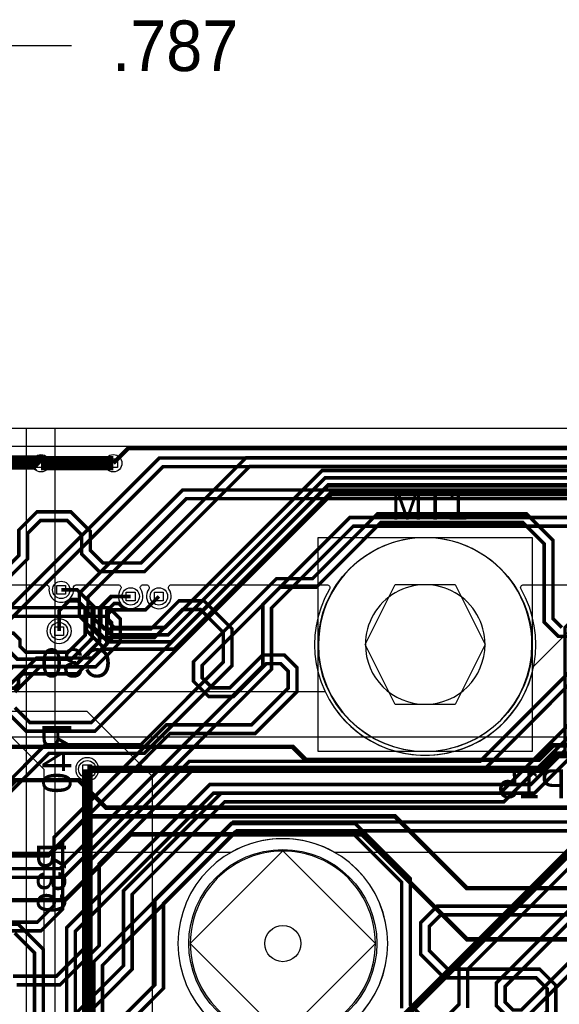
# Model space of a CAD drawing. Extents: x -9303 to 12731, y -3355 to 4522.
# Tile 38 of 51: x 1172 to 1918, y 2475 to 3836. Entities that reach past the tile are written whole.
import ezdxf

# ---------------------------------------------------------------- set-up
doc = ezdxf.new("R2010")
doc.units = 0
for name, color, linetype in [('BG_DESIGN_OUTLINE', 7, 'CONTINUOUS'), ('BG_DIMENSION', 2, 'CONTINUOUS'), ('BG_DXFIN', 231, 'CONTINUOUS'), ('BG_OUTLINE', 150, 'CONTINUOUS'), ('ET_BOTTOM', 1, 'CONTINUOUS'), ('ET_LY3', 103, 'CONTINUOUS'), ('ET_LY5', 7, 'CONTINUOUS'), ('ET_LY6', 7, 'CONTINUOUS'), ('ET_LY8', 213, 'CONTINUOUS'), ('ET_TOP', 5, 'CONTINUOUS'), ('MA_NCLEGEND-1-10', 231, 'CONTINUOUS'), ('PG_PLACE_BOUND_TOP', 200, 'CONTINUOUS'), ('PIN_BOTTOM', 7, 'CONTINUOUS'), ('PIN_LY2GND', 1, 'CONTINUOUS'), ('PIN_LY3', 110, 'CONTINUOUS'), ('PIN_LY4GND', 254, 'CONTINUOUS'), ('PIN_LY5', 7, 'CONTINUOUS'), ('PIN_LY6', 7, 'CONTINUOUS'), ('PIN_LY7PWR', 254, 'CONTINUOUS'), ('PIN_LY8', 110, 'CONTINUOUS'), ('PIN_LY9GND', 254, 'CONTINUOUS'), ('PIN_SOLDERMASK_BOTTOM', 1, 'CONTINUOUS'), ('PIN_SOLDERMASK_TOP', 5, 'CONTINUOUS'), ('PIN_TOP', 5, 'CONTINUOUS'), ('PKO_BOTTOM', 12, 'CONTINUOUS'), ('PKO_TOP', 254, 'CONTINUOUS'), ('RD_SILKSCREEN_BOTTOM', 12, 'CONTINUOUS'), ('RD_SILKSCREEN_TOP', 155, 'CONTINUOUS'), ('RKI_ALL', 2, 'CONTINUOUS'), ('RKO_ALL', 110, 'CONTINUOUS'), ('VC_BOTTOM', 254, 'CONTINUOUS'), ('VC_FILMMASKBOTTOM', 1, 'CONTINUOUS'), ('VC_LY2GND', 1, 'CONTINUOUS'), ('VC_LY3', 254, 'CONTINUOUS'), ('VC_LY4GND', 254, 'CONTINUOUS'), ('VC_LY5', 7, 'CONTINUOUS'), ('VC_LY6', 7, 'CONTINUOUS'), ('VC_LY7PWR', 254, 'CONTINUOUS'), ('VC_LY8', 254, 'CONTINUOUS'), ('VC_LY9GND', 254, 'CONTINUOUS'), ('VC_SOLDERMASK_BOTTOM', 1, 'CONTINUOUS'), ('VC_SOLDERMASK_TOP', 5, 'CONTINUOUS'), ('VC_TOP', 5, 'CONTINUOUS'), ('VKO_ALL', 110, 'CONTINUOUS')]:
    doc.layers.add(name, color=color, linetype=linetype)

# ---------------------------------------------------------------- blocks, each defined once
blk = doc.blocks.new('FIGURE_SQUARE')
blk.add_lwpolyline([(-0.5, -0.5), (-0.5, 0.5), (0.5, 0.5), (0.5, -0.5)], close=True)
blk = doc.blocks.new('FIGURE_DIAMOND')
blk.add_lwpolyline([(-0.5, 0), (0, 0.5), (0.5, 0), (0, -0.5)], close=True)
blk = doc.blocks.new('FIGURE_HEX')
blk.add_lwpolyline([(-0.5, 0), (-0.25, 0.5), (0.25, 0.5), (0.5, 0), (0.25, -0.5), (-0.25, -0.5)], close=True)

msp = doc.modelspace()

# ---------------------------------------------------------------- linework, layer by layer
at = {"layer": 'BG_DESIGN_OUTLINE'}
msp.add_lwpolyline([(0, 1907.83), (787.4, 3271.65), (4724.41, 3271.65), (4724.41, 0), (0, 0)], close=True, dxfattribs=at)
at = {"layer": 'BG_DIMENSION'}
for points in [[(1243, 3800), (787.4, 3800)], [(2528.74, 2844.49), (-1308.37, 2844.49)]]:
    msp.add_lwpolyline(points, dxfattribs=at)
at = {"layer": 'BG_DXFIN'}
msp.add_lwpolyline([(787.4, 3271.65), (4724.41, 3271.65)], dxfattribs=at)
for points in [[(1879.92, 2972.44, 1.000006), (1584.65, 2972.44, 0.999994), (1879.92, 2972.44)], [(1814.96, 2972.44, 1.000011), (1649.61, 2972.44, 0.999989), (1814.96, 2972.44)], [(1663.39, 2559.06, 1.000001), (1407.48, 2559.05, 0.999999), (1663.39, 2559.06)]]:
    msp.add_lwpolyline(points, format="xyb", dxfattribs=at)
at = {"layer": 'BG_OUTLINE'}
msp.add_lwpolyline([(0, 1907.83), (787.4, 3271.65), (4724.41, 3271.65), (4724.41, 0), (0, 0)], close=True, dxfattribs=at)
at = {"layer": 'ET_BOTTOM'}
for points, const_width in [([(3801, 3224), (3781.39, 3243.61), (1321.61, 3243.61), (1301, 3223)], 6), ([(1132, 3224), (1200, 3224), (1201, 3223)], 20), ([(1201, 3223), (1301, 3223)], 20), ([(1229, 3048), (1251, 3048), (1271.92, 3027.08), (1271.92, 2981.06), (1242.86, 2952), (1168.5, 2952), (1150, 2970.5)], 5), ([(1226, 2991), (1226, 3018.83), (1240.17, 3033), (1251.85, 3033), (1261.92, 3022.93), (1261.92, 2985.21), (1238.71, 2962), (1180, 2962), (1172, 2970), (1172, 2979.11), (1163.11, 2988), (1119, 2988), (1114, 2993), (1040, 2993), (1030, 3003), (1030, 3025)], 5), ([(1364, 3039), (1345.5, 3020.5), (1317.33, 3020.5), (1308.83, 3029), (1302.15, 3029), (1291.92, 3018.77), (1291.92, 2972.76), (1251.16, 2932), (1176, 2932), (1170, 2926), (1170, 2918), (1164, 2912), (1116, 2912), (1111.5, 2907.5), (1052.5, 2907.5), (1035, 2890)], 5), ([(1325, 3039), (1298, 3039), (1281.92, 3022.92), (1281.92, 2976.91), (1247.01, 2942), (1162.5, 2942), (1150, 2929.5)], 5), ([(2403.71, 2885.4), (2375, 2914.11), (2375, 2941.16), (2361.63, 2954.53), (2161.4, 2954.53), (2040, 2833.13), (1920.43, 2833.13), (1920.42, 2833.14), (1909.56, 2833.14), (1889.55, 2813.13), (1566.88, 2813.13), (1549.01, 2831), (1150, 2831)], 6.25), ([(1265, 2800), (1894.99, 2800), (1914.99, 2820), (2103.35, 2820), (2189.75, 2906.4), (2332.71, 2906.4), (2353.71, 2885.4)], 10), ([(2403.71, 2735.4), (2384.58, 2754.53), (2084.53, 2754.53), (2076.87, 2746.87), (1291.08, 2746.87), (1252.95, 2785), (1166, 2785), (1150, 2769)], 6.25), ([(1150, 2681), (1211, 2681), (1265, 2735), (1690.51, 2735), (1789.89, 2635.62), (2276.44, 2635.62), (2295.79, 2616.27), (2311.63, 2616.27), (2322.84, 2627.48), (2322.84, 2631.58), (2357.53, 2666.27), (2361.63, 2666.27), (2372.84, 2677.48), (2372.84, 2681.58), (2396.28, 2705.02), (2423.33, 2705.02), (2453.71, 2735.4)], 6.25), ([(1150, 2619), (1234, 2619), (1325, 2710), (1645, 2710), (1790, 2565), (2220, 2565), (2270, 2515), (2403.06, 2515), (2430, 2488.06), (2430, 2483.96), (2445.79, 2468.17), (2461.63, 2468.17), (2472.84, 2479.38), (2472.84, 2577.16), (2425, 2625), (2425, 2664.11), (2403.71, 2685.4)], 6.25)]:
    msp.add_lwpolyline(points, dxfattribs=dict(at, const_width=const_width))
at = {"layer": 'ET_LY3'}
for points, const_width in [([(3801, 3224), (3781.39, 3243.61), (1321.61, 3243.61), (1301, 3223)], 6), ([(1132, 3224), (1200, 3224), (1201, 3223)], 20), ([(2853.71, 3085.4), (2885.11, 3054), (2932.98, 3054), (2958, 3079.02), (2958, 3123), (2850.51, 3230.49), (1484.52, 3230.49), (1339.03, 3085), (1286.71, 3085), (1269.3, 3102.41), (1269.3, 3128.7), (1242.18, 3155.82), (1195.47, 3155.82), (1170.3, 3130.65), (1170.3, 3095.54), (1149.6, 3074.84)], 4.8), ([(1201, 3223), (1301, 3223)], 20), ([(2845.53, 3218.49), (1489.5, 3218.49), (1344.01, 3073), (1281.73, 3073), (1257.3, 3097.43), (1257.3, 3123.72), (1237.2, 3143.82), (1200.45, 3143.82), (1182.3, 3125.67), (1182.3, 3090.56), (1154.58, 3062.84)], 4.8), ([(2903.71, 3035.4), (2935.59, 3035.4), (2940.21, 3030.78), (2940.21, 3022.78), (2934.43, 3017), (2842, 3017), (2835, 3024), (2835, 3153), (2789.62, 3198.38), (2339.4, 3198.38), (2332.56, 3191.54), (1597.54, 3191.54), (1270.72, 2864.72), (1185.35, 2864.72), (1164.97, 2885.1)], 4.8), ([(3001.81, 3035.4), (2969.81, 3035.4), (2939.41, 3005), (2837.02, 3005), (2823, 3019.02), (2823, 3148.02), (2784.64, 3186.38), (2344.38, 3186.38), (2337.54, 3179.54), (1602.52, 3179.54), (1275.7, 2852.72), (1180.37, 2852.72), (1152.97, 2880.12)], 4.8), ([(1921.18, 2995.81), (1908.86, 3008.13), (1908.86, 3116.46), (1872.2, 3153.12), (1666.13, 3153.12), (1576.47, 3063.46), (1526.66, 3063.46), (1411.84, 2948.64), (1411.84, 2921.58), (1432.87, 2900.55), (1467.12, 2900.55), (1512.5, 2945.93), (1532.5, 2945.93), (1542.87, 2935.56), (1542.87, 2912.15), (1492.19, 2861.47), (1374.48, 2861.47), (1218.94, 2705.93), (1218.94, 2611.64), (1195.92, 2588.62), (1139.41, 2588.62)], 4.8), ([(1943.59, 2983.81), (1916.2, 2983.81), (1896.86, 3003.15), (1896.86, 3111.48), (1867.22, 3141.12), (1671.11, 3141.12), (1581.45, 3051.46), (1531.64, 3051.46), (1423.84, 2943.66), (1423.84, 2926.56), (1437.85, 2912.55), (1462.14, 2912.55), (1507.52, 2957.93), (1537.48, 2957.93), (1554.87, 2940.54), (1554.87, 2907.17), (1497.17, 2849.47), (1379.46, 2849.47), (1230.94, 2700.95), (1230.94, 2606.66), (1200.9, 2576.62), (1144.39, 2576.62)], 4.8), ([(2803.71, 2935.4), (2773.11, 2966), (2693.98, 2966), (2685, 2974.98), (2685, 3099), (2668, 3116), (2113, 3116), (1808, 2811), (1406.02, 2811), (1269.43, 2674.41), (1269.43, 2561.16), (1222.37, 2514.1), (1162.26, 2514.1)], 4.8), ([(2753.71, 2935.4), (2772.11, 2917), (2780, 2917), (2785, 2922), (2785, 2937.13), (2768.13, 2954), (2689, 2954), (2673, 2970), (2673, 3094.02), (2663.02, 3104), (2117.98, 3104), (1812.98, 2799), (1411, 2799), (1281.43, 2669.43), (1281.43, 2556.18), (1227.35, 2502.1), (1167.24, 2502.1)], 4.8), ([(2503.71, 3085.4), (2520.59, 3085.4), (2525.16, 3080.83), (2525.16, 3073.83), (2517.73, 3066.4), (2135.42, 3066.4), (1836.02, 2767), (1450, 2767), (1315.11, 2632.11), (1315.11, 2528.57), (1239.35, 2452.81), (1239.35, 2024.91), (1203.29, 1988.85), (1140.79, 1988.85)], 4.8), ([(2553.71, 3085.4), (2522.71, 3054.4), (2140.4, 3054.4), (1841, 2755), (1454.98, 2755), (1327.11, 2627.13), (1327.11, 2523.59), (1251.35, 2447.83), (1251.35, 2019.93), (1208.27, 1976.85), (1145.77, 1976.85)], 4.8), ([(2553.71, 3035.4), (2553.71, 3021.29), (2559, 3016), (2572, 3016), (2585, 3003), (2585, 2973), (2566, 2954), (2537, 2954), (2523, 2968), (2523, 2994), (2512, 3005), (2272.33, 3005), (1791.06, 2523.73), (1791.06, 2470.25)], 4.8), ([(1164.97, 2906.87), (1199.78, 2941.68), (1276.7, 2941.68), (1310.65, 2975.63), (1310.65, 3007.71), (1294.98, 3023.38), (1060, 3023.38)], 4.8), ([(1152.97, 2911.85), (1194.8, 2953.68), (1271.72, 2953.68), (1298.65, 2980.61), (1298.65, 3002.73), (1290, 3011.38), (1064.98, 3011.38)], 4.8), ([(2553.71, 2985.4), (2553.71, 2999.71), (2558, 3004), (2567.02, 3004), (2573, 2998.02), (2573, 2977.98), (2561.02, 2966), (2541.98, 2966), (2535, 2972.98), (2535, 2998.98), (2516.98, 3017), (2267.35, 3017), (1779.06, 2528.71), (1779.06, 2475.23), (1761.44, 2457.61)], 4.8), ([(2403.71, 2985.4), (2435, 2954.11), (2435, 2920), (2420, 2905), (2248.04, 2905), (1842.75, 2499.71), (1842.75, 2478.06), (1853.56, 2467.25), (1865.14, 2467.25), (2138.88, 2740.99), (2168.79, 2740.99), (2183.81, 2725.97), (2183.81, 2694.43), (1887.38, 2398), (1567.96, 2398), (1455.11, 2285.15), (1455.11, 2043.26), (1552.47, 1945.9), (1552.47, 1913.73), (1529.03, 1890.29), (1188.58, 1890.29), (1166.94, 1868.65)], 4.8), ([(2403.71, 2935.4), (2392, 2947.11), (2392, 2956.01), (2397.99, 2962), (2410.13, 2962), (2423, 2949.13), (2423, 2924.98), (2415.02, 2917), (2243.06, 2917), (1830.75, 2504.69), (1830.75, 2473.08), (1848.58, 2455.25)], 4.8), ([(1728.73, 2457.61), (1711.71, 2474.63), (1711.71, 2648.91), (1635.62, 2725), (1464.02, 2725), (1358.35, 2619.33), (1358.35, 2502.1), (1292.24, 2435.99)], 4.8), ([(1870.12, 2455.25), (2143.86, 2728.99), (2163.81, 2728.99), (2171.81, 2720.99), (2171.81, 2699.41), (1882.4, 2410)], 4.8), ([(1699.71, 2469.65), (1699.71, 2643.93), (1630.64, 2713), (1469, 2713), (1370.35, 2614.35), (1370.35, 2497.12), (1304.24, 2431.01)], 4.8)]:
    msp.add_lwpolyline(points, dxfattribs=dict(at, const_width=const_width))
at = {"layer": 'ET_LY5'}
for points, const_width in [([(3152.01, 3169.4), (3139.41, 3182), (3132.31, 3182), (3101.31, 3213), (1589.85, 3213), (1372.85, 2996), (1302.15, 2996), (1294, 3004.15), (1294, 3014.99), (1299.51, 3020.5), (1345.5, 3020.5), (1364, 3039)], 5), ([(3151.81, 2935.4), (3131.81, 2955.4), (3131.81, 3168.35), (3097.16, 3203), (1594, 3203), (1377, 2986), (1298, 2986), (1284, 3000), (1284, 3024.01), (1298.96, 3038.98), (1325, 3039)], 5), ([(3065, 3149), (3088, 3149), (3102, 3163), (3102, 3169.86), (3088.86, 3183), (1602.3, 3183), (1385.3, 2966), (1289.7, 2966), (1264, 2991.7), (1264, 3020.85), (1250.04, 3034.81), (1241.98, 3034.81), (1236.67, 3029.5), (1236.5, 3029.5), (1226, 3019), (1226, 2991)], 5), ([(3101.81, 2935.4), (3121.81, 2955.4), (3121.81, 3164.2), (3093.01, 3193), (1598.15, 3193), (1381.15, 2976), (1293.85, 2976), (1274, 2995.85), (1274, 3025), (1251, 3048), (1229, 3048)], 5), ([(265, 1815), (355, 1905), (355, 2260), (485, 2390), (1635, 2390), (1967.5, 2722.5), (2027.5, 2722.5), (2115, 2810), (2330, 2810), (2353.71, 2833.71), (2353.71, 2835.4)], 10)]:
    msp.add_lwpolyline(points, dxfattribs=dict(at, const_width=const_width))
at = {"layer": 'ET_LY6'}
for points in [[(1077.5, 2907.5), (1593.72, 2907.5, 0.721929), (1882.18, 2941.72), (1882.3, 2942.3), (2095, 3155)], [(1930, 2685), (1607.32, 2685, 0.265322), (1463.54, 2685), (1095, 2685)]]:
    msp.add_lwpolyline(points, format="xyb", dxfattribs=at)
msp.add_lwpolyline([(1281.02, 2800, 1), (1248.98, 2800, 1)], format="xyb", close=True, dxfattribs=at)
at = {"layer": 'ET_LY8'}
for points, const_width in [([(3801, 3224), (3781.39, 3243.61), (1321.61, 3243.61), (1301, 3223)], 6), ([(3101.81, 3035.4), (3132.21, 3005), (3167, 3005), (3183, 3021), (3183, 3181.42), (3134.09, 3230.33), (1364.78, 3230.33), (1086.45, 2952), (1050.02, 2952), (963, 2864.98), (963, 2828.55), (898.36, 2763.91), (898.36, 2105.34), (825.03, 2032.01), (756.03, 2032.01), (704.76, 1980.74), (704.76, 1861.71), (535.77, 1692.72), (535.77, 1100.77), (359.83, 924.83), (359.83, 558.19), (463.42, 454.6), (463.42, 216.15), (493.82, 185.75)], 4.8), ([(1132, 3224), (1200, 3224), (1201, 3223)], 20), ([(1201, 3223), (1301, 3223)], 20), ([(3151.81, 3035.4), (3151.81, 3061.2), (3145.01, 3068), (3133, 3068), (3124, 3059), (3124, 3030.19), (3137.19, 3017), (3162.02, 3017), (3171, 3025.98), (3171, 3176.44), (3129.11, 3218.33), (1369.76, 3218.33), (1091.43, 2940)], 4.8), ([(3051.81, 3085.4), (3068.61, 3085.4), (3072, 3082.01), (3072, 3072.57), (3066.43, 3067), (2985, 3067), (2929, 3123), (2881.98, 3123), (2806.55, 3198.43), (2343.45, 3198.43), (2331.02, 3186), (1396.92, 3186), (1254, 3043.08), (1254, 3011.61), (1283.83, 2981.78), (1357.75, 2981.78), (1396.74, 3020.77), (1421.47, 3020.77), (1453.05, 2989.19), (1453.05, 2948.04), (1339.02, 2834.01), (1207.16, 2834.01), (985.34, 2612.19)], 4.8), ([(3101.81, 3085.4), (3087.61, 3085.4), (3084, 3081.79), (3084, 3067.59), (3071.41, 3055), (2980.02, 3055), (2924.02, 3111), (2877, 3111), (2801.57, 3186.43), (2348.43, 3186.43), (2336, 3174), (1401.9, 3174), (1266, 3038.1), (1266, 3016.59), (1288.81, 2993.78), (1352.77, 2993.78), (1391.76, 3032.77), (1426.45, 3032.77), (1465.05, 2994.17), (1465.05, 2943.06), (1344, 2822.01), (1212.14, 2822.01), (997.34, 2607.21)], 4.8), ([(2753.71, 3135.4), (2723.11, 3166), (2380.02, 3166), (2362.02, 3148), (1627.91, 3148), (1507.74, 3027.83), (1507.74, 2943.1), (1227.39, 2662.75), (1099.16, 2662.75)], 4.8), ([(2703.71, 3135.4), (2715.11, 3124), (2725, 3124), (2730, 3129), (2730, 3142.13), (2718.13, 3154), (2385, 3154), (2367, 3136), (1632.89, 3136), (1519.74, 3022.85), (1519.74, 2938.12), (1232.37, 2650.75), (1104.14, 2650.75)], 4.8), ([(2703.71, 3085.4), (2672.11, 3117), (2301.02, 3117), (2061.73, 2877.71), (2033.34, 2877.71), (2006.96, 2904.09), (2006.96, 2989.73), (1978.87, 3017.82), (1947.38, 3017.82), (1925.57, 2996.01), (1925.57, 2826.14), (1878.39, 2778.96), (1434.55, 2778.96), (1236.4, 2580.81), (1236.4, 2251.7), (1114.45, 2129.75)], 4.8), ([(2653.71, 3085.4), (2666.11, 3073), (2671.99, 3073), (2678, 3079.01), (2678, 3094.13), (2667.13, 3105), (2306, 3105), (2066.71, 2865.71), (2028.36, 2865.71), (1994.96, 2899.11), (1994.96, 2984.75), (1973.89, 3005.82), (1952.36, 3005.82), (1937.57, 2991.03), (1937.57, 2821.16), (1883.37, 2766.96), (1439.53, 2766.96), (1248.4, 2575.83), (1248.4, 2246.72), (1126.45, 2124.77)], 4.8), ([(2403.71, 3085.4), (2435, 3054.11), (2435, 3019.02), (2420.98, 3005), (2274.98, 3005), (2164, 2894.02), (2164, 2818.02), (2060.98, 2715), (1471.98, 2715), (1286, 2529.02), (1286, 2085.02), (878.86, 1677.88)], 4.8), ([(2403.71, 3035.4), (2392, 3047.11), (2392, 3053.01), (2399.99, 3061), (2411.13, 3061), (2423, 3049.13), (2423, 3024), (2416, 3017), (2270, 3017), (2152, 2899), (2152, 2823), (2056, 2727), (1467, 2727), (1274, 2534), (1274, 2090), (873.88, 1689.88)], 4.8), ([(2453.71, 3035.4), (2473, 3016.11), (2473, 2977.98), (2462.02, 2967), (2282.02, 2967), (2207, 2891.98), (2207, 2662), (2155.74, 2610.74), (1748.79, 2610.74), (1725.97, 2587.92), (1725.97, 2544.28), (1758.49, 2511.76), (1885.57, 2511.76), (1900.82, 2496.51), (1900.82, 2465.58), (1886.03, 2450.79), (1639.79, 2450.79), (1598, 2409), (1424, 2409), (1371, 2356), (1371, 2078.99), (957.2, 1665.19)], 4.8), ([(2503.71, 3035.4), (2485, 3016.69), (2485, 2977), (2463, 2955), (2287, 2955), (2219, 2887), (2219, 2657.02), (2160.72, 2598.74), (1753.77, 2598.74), (1737.97, 2582.94), (1737.97, 2549.26), (1763.47, 2523.76), (1890.55, 2523.76), (1912.82, 2501.49), (1912.82, 2460.6), (1891.01, 2438.79), (1644.77, 2438.79), (1602.98, 2397), (1428.98, 2397), (1383, 2351.02), (1383, 2074.01), (969.2, 1660.21)], 4.8), ([(1123.84, 2585.71), (1169.62, 2585.71), (1204.11, 2551.22), (1204.11, 2294.77), (1039.13, 2129.79)], 4.8), ([(1164.64, 2573.71), (1192.11, 2546.24), (1192.11, 2299.75), (1027.13, 2134.77)], 4.8)]:
    msp.add_lwpolyline(points, dxfattribs=dict(at, const_width=const_width))
at = {"layer": 'ET_TOP'}
for points, const_width in [([(3801, 3224), (3781.39, 3243.61), (1321.61, 3243.61), (1301, 3223)], 6), ([(1132, 3224), (1200, 3224), (1201, 3223)], 20), ([(1201, 3223), (1301, 3223)], 20), ([(1265, 2800), (1265, 2240), (1062, 2037), (974, 2037), (860, 1923), (809, 1923), (794, 1938)], 15)]:
    msp.add_lwpolyline(points, dxfattribs=dict(at, const_width=const_width))
for points in [[(1025.01, 3055), (1208.2, 3055, -0.456354), (1212.15, 3050.43, 1.154559), (1245.85, 3050.43, -0.456354), (1249.8, 3055), (1307.74, 3055, -0.605587), (1311.03, 3048.72, 1.914015), (1338.97, 3048.72, -0.605587), (1342.26, 3055), (1346.74, 3055, -0.605587), (1350.03, 3048.72, 1.914015), (1377.97, 3048.72, -0.605587), (1381.26, 3055), (1596.33, 3055, -0.577071), (1599.79, 3049, 1.732808), (1864.77, 3049, -0.577071), (1868.23, 3055), (2105, 3055)], [(1355, 2125), (1355, 2790), (1265, 2880), (1055.15, 2880, -0.502065)]]:
    msp.add_lwpolyline(points, format="xyb", dxfattribs=at)
for points in [[(1243.02, 2991, 1), (1208.98, 2991, 1)], [(915, 2200), (895, 2220), (895, 2315), (990, 2315), (1045, 2370), (1045, 2619.36), (1087.26, 2619.36), (1087.26, 2679.38), (1064.76, 2679.38), (1064.76, 2713.47, 1.006465), (1039.59, 2736.37, -0.430449), (1033.78, 2736.22), (1020, 2750), (1020, 2845), (1035, 2860), (1145, 2860), (1205, 2800), (1205, 2340), (1065, 2200)], [(1680.45, 2559.06, 1), (1390.41, 2559.06, 1)]]:
    msp.add_lwpolyline(points, format="xyb", close=True, dxfattribs=at)
at = {"layer": 'PG_PLACE_BOUND_TOP'}
msp.add_lwpolyline([(1584.28, 2824.44), (1584.28, 3120.44), (1880.28, 3120.44), (1880.28, 2824.44)], close=True, dxfattribs=at)
msp.add_lwpolyline([(1680.43, 2559.06, 1), (1390.43, 2559.06, 1)], format="xyb", close=True, dxfattribs=at)
at = {"layer": 'PIN_BOTTOM'}
for centre, radius in [((1732.28, 2972.44), 148), ((1535.43, 2559.06), 25)]:
    msp.add_circle(centre, radius, dxfattribs=at)
at = {"layer": 'PIN_LY2GND'}
for centre, radius in [((1732.28, 2972.44), 148), ((1535.43, 2559.06), 25)]:
    msp.add_circle(centre, radius, dxfattribs=at)
at = {"layer": 'PIN_LY3'}
for centre, radius in [((1732.28, 2972.44), 148), ((1535.43, 2559.06), 25)]:
    msp.add_circle(centre, radius, dxfattribs=at)
at = {"layer": 'PIN_LY4GND'}
for centre, radius in [((1732.28, 2972.44), 148), ((1535.43, 2559.06), 25)]:
    msp.add_circle(centre, radius, dxfattribs=at)
at = {"layer": 'PIN_LY5'}
for centre, radius in [((1732.28, 2972.44), 148), ((1535.43, 2559.06), 25)]:
    msp.add_circle(centre, radius, dxfattribs=at)
at = {"layer": 'PIN_LY6'}
for centre, radius in [((1732.28, 2972.44), 148), ((1535.43, 2559.06), 25)]:
    msp.add_circle(centre, radius, dxfattribs=at)
at = {"layer": 'PIN_LY7PWR'}
for centre, radius in [((1732.28, 2972.44), 148), ((1535.43, 2559.06), 25)]:
    msp.add_circle(centre, radius, dxfattribs=at)
at = {"layer": 'PIN_LY8'}
for centre, radius in [((1732.28, 2972.44), 148), ((1535.43, 2559.06), 25)]:
    msp.add_circle(centre, radius, dxfattribs=at)
at = {"layer": 'PIN_LY9GND'}
for centre, radius in [((1732.28, 2972.44), 148), ((1535.43, 2559.06), 25)]:
    msp.add_circle(centre, radius, dxfattribs=at)
at = {"layer": 'PIN_SOLDERMASK_BOTTOM'}
for centre, radius in [((1732.28, 2972.44), 148), ((1535.43, 2559.06), 130)]:
    msp.add_circle(centre, radius, dxfattribs=at)
at = {"layer": 'PIN_SOLDERMASK_TOP'}
for centre, radius in [((1732.28, 2972.44), 148), ((1535.43, 2559.06), 130)]:
    msp.add_circle(centre, radius, dxfattribs=at)
at = {"layer": 'PIN_TOP'}
for centre, radius in [((1732.28, 2972.44), 148), ((1535.43, 2559.06), 25)]:
    msp.add_circle(centre, radius, dxfattribs=at)
at = {"layer": 'PKO_BOTTOM'}
msp.add_lwpolyline([(1181.1, 1854.33), (1181.1, 3271.65), (4724.41, 3271.65), (4724.41, 1854.33)], close=True, dxfattribs=at)
at = {"layer": 'PKO_TOP'}
msp.add_lwpolyline([(1220.47, 1618.11), (1220.47, 3271.65), (4724.41, 3271.65), (4724.41, 1618.11)], close=True, dxfattribs=at)
at = {"layer": 'RKI_ALL'}
msp.add_lwpolyline([(35, 35), (35, 1898.45), (813.38, 3246.65), (4689.41, 3246.65), (4689.41, 35)], close=True, dxfattribs=at)
at = {"layer": 'RKO_ALL'}
msp.add_lwpolyline([(1680.43, 2559.06, 1), (1390.43, 2559.06, 1)], format="xyb", close=True, dxfattribs=at)
at = {"layer": 'VC_BOTTOM'}
for centre in [(1201, 3223), (1301, 3223), (1229, 3048), (1325, 3039), (1364, 3039), (1226, 2991), (1265, 2800)]:
    msp.add_circle(centre, 12, dxfattribs=at)
at = {"layer": 'VC_FILMMASKBOTTOM'}
for centre in [(1201, 3223), (1301, 3223), (1229, 3048), (1325, 3039), (1364, 3039), (1226, 2991), (1265, 2800)]:
    msp.add_circle(centre, 12, dxfattribs=at)
at = {"layer": 'VC_LY2GND'}
for centre in [(1201, 3223), (1301, 3223), (1229, 3048), (1325, 3039), (1364, 3039), (1226, 2991), (1265, 2800)]:
    msp.add_circle(centre, 12, dxfattribs=at)
at = {"layer": 'VC_LY3'}
for centre in [(1201, 3223), (1301, 3223), (1229, 3048), (1325, 3039), (1364, 3039), (1226, 2991), (1265, 2800)]:
    msp.add_circle(centre, 12, dxfattribs=at)
at = {"layer": 'VC_LY4GND'}
for centre in [(1201, 3223), (1301, 3223), (1229, 3048), (1325, 3039), (1364, 3039), (1226, 2991), (1265, 2800)]:
    msp.add_circle(centre, 12, dxfattribs=at)
at = {"layer": 'VC_LY5'}
for centre in [(1201, 3223), (1301, 3223), (1229, 3048), (1325, 3039), (1364, 3039), (1226, 2991), (1265, 2800)]:
    msp.add_circle(centre, 12, dxfattribs=at)
at = {"layer": 'VC_LY6'}
for centre in [(1201, 3223), (1301, 3223), (1229, 3048), (1325, 3039), (1364, 3039), (1226, 2991), (1265, 2800)]:
    msp.add_circle(centre, 12, dxfattribs=at)
at = {"layer": 'VC_LY7PWR'}
for centre in [(1201, 3223), (1301, 3223), (1229, 3048), (1325, 3039), (1364, 3039), (1226, 2991), (1265, 2800)]:
    msp.add_circle(centre, 12, dxfattribs=at)
at = {"layer": 'VC_LY8'}
for centre in [(1201, 3223), (1301, 3223), (1229, 3048), (1325, 3039), (1364, 3039), (1226, 2991), (1265, 2800)]:
    msp.add_circle(centre, 12, dxfattribs=at)
at = {"layer": 'VC_LY9GND'}
for centre in [(1201, 3223), (1301, 3223), (1229, 3048), (1325, 3039), (1364, 3039), (1226, 2991), (1265, 2800)]:
    msp.add_circle(centre, 12, dxfattribs=at)
at = {"layer": 'VC_SOLDERMASK_BOTTOM'}
for centre in [(1201, 3223), (1301, 3223), (1229, 3048), (1325, 3039), (1364, 3039), (1226, 2991), (1265, 2800)]:
    msp.add_circle(centre, 12, dxfattribs=at)
at = {"layer": 'VC_SOLDERMASK_TOP'}
for centre in [(1201, 3223), (1301, 3223), (1229, 3048), (1325, 3039), (1364, 3039), (1226, 2991), (1265, 2800)]:
    msp.add_circle(centre, 12, dxfattribs=at)
at = {"layer": 'VC_TOP'}
for centre in [(1201, 3223), (1301, 3223), (1229, 3048), (1325, 3039), (1364, 3039), (1226, 2991), (1265, 2800)]:
    msp.add_circle(centre, 12, dxfattribs=at)
at = {"layer": 'VKO_ALL'}
msp.add_lwpolyline([(1680.43, 2559.06, 1), (1390.43, 2559.06, 1)], format="xyb", close=True, dxfattribs=at)

# ---------------------------------------------------------------- block references
at = {"layer": 'MA_NCLEGEND-1-10'}
for name, p, xscale, yscale in [('FIGURE_SQUARE', (1201, 3223), 12, 12), ('FIGURE_SQUARE', (1301, 3223), 12, 12), ('FIGURE_SQUARE', (1229, 3048), 12, 12), ('FIGURE_HEX', (1732.28, 2972.44), 166, 166), ('FIGURE_SQUARE', (1325, 3039), 12, 12), ('FIGURE_SQUARE', (1364, 3039), 12, 12), ('FIGURE_SQUARE', (1226, 2991), 12, 12), ('FIGURE_SQUARE', (1265, 2800), 12, 12), ('FIGURE_DIAMOND', (1535.43, 2559.06), 256, 256)]:
    msp.add_blockref(name, p, dxfattribs=dict(at, xscale=xscale, yscale=yscale))

# ---------------------------------------------------------------- texts
at = {"layer": 'BG_DIMENSION', "width": 0.957143}
msp.add_text('.787', height=70, dxfattribs=at).set_placement((1299.5, 3765))
at = {"layer": 'RD_SILKSCREEN_BOTTOM', "text_generation_flag": 2}
for s, p in [('C30', (1299, 2927)), ('TP15', (1960, 2760))]:
    msp.add_text(s, height=40, dxfattribs=at).set_placement(p)
for s, p in [('R40', (1243.07, 2864.36)), ('R39', (1235.54, 2698.8))]:
    msp.add_text(s, height=40, rotation=90, dxfattribs=at).set_placement(p)
at = {"layer": 'RD_SILKSCREEN_TOP'}
msp.add_text('MT1', height=40, dxfattribs=at).set_placement((1685, 3145))

doc.saveas('drawing.dxf')
